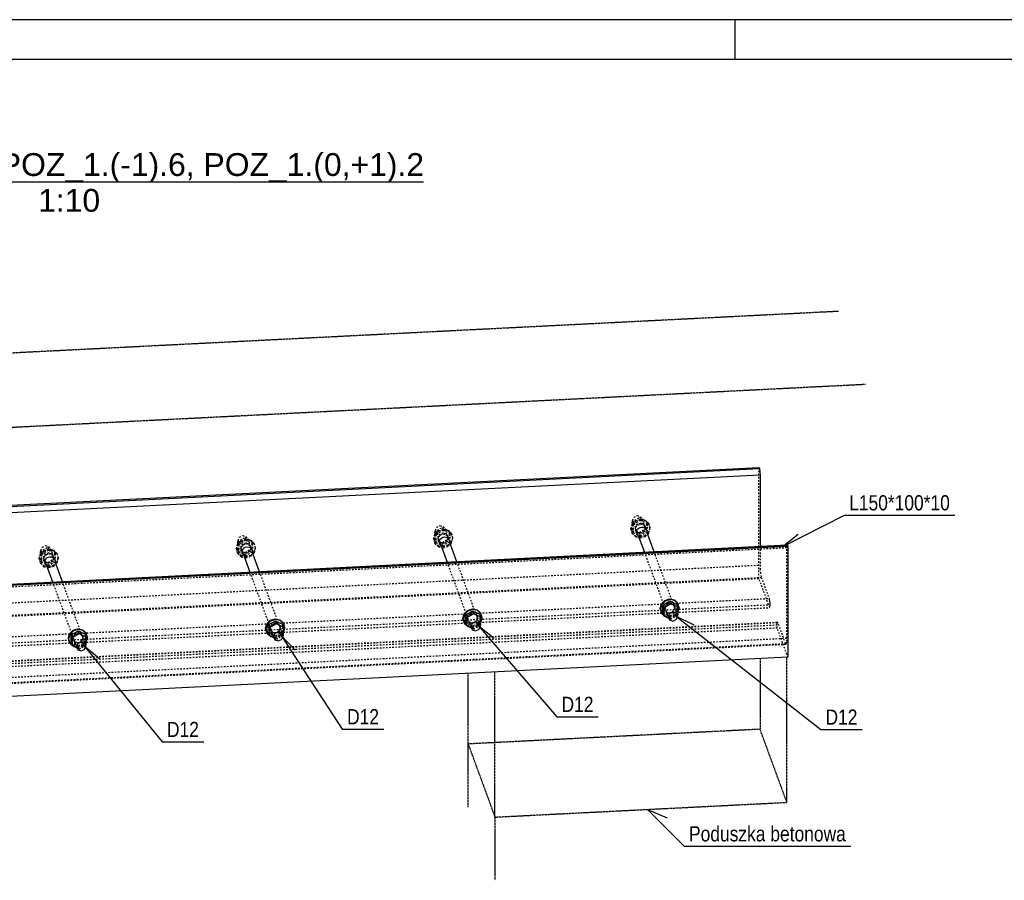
# Model space of a CAD drawing. Header units: millimetres. Extents: x 0 to 4200, y 0 to 2970.
# Tile 3 of 4: x 1202 to 2438, y 1889 to 2970. Entities that reach past the tile are written whole.
import ezdxf

# ---------------------------------------------------------------- set-up
doc = ezdxf.new("R2010")
doc.units = ezdxf.units.MM
doc.linetypes.add('DXK_LINE_DOT2', pattern=[3.9198, 1.9599, -1.9599])
doc.linetypes.add('DXK_LINE_DOT4', pattern=[0.9408, 0.4704, -0.4704])
doc.styles.add('Arial', font='ARIAL.TTF', dxfattribs={"height": 0.2})
doc.styles.add('Arial Narrow', font='ARIALN.TTF', dxfattribs={"height": 0.2})

# ---------------------------------------------------------------- blocks, each defined once
blk = doc.blocks.new('Unknown-2540463-1268')
at = {"color": 7, "linetype": 'Continuous'}
for p, q in [((4200, 2970), (0, 2970)), ((2100, 2920), (2100, 2970)), ((4150, 2920), (50, 2920))]:
    blk.add_line(p, q, dxfattribs=at)
blk = doc.blocks.new('Unknown-2540463-11 - 1297')
at = {"color": 96, "linetype": 'Continuous'}
blk.add_line((818.6, 2766.3), (1708.6, 2766.3), dxfattribs=at)
at = {"color": 0, "linetype": 'Continuous'}
for points in [[(1708.6, 2773.8), (1708.6, 2803.8), (818.6, 2803.8), (818.6, 2773.8)], [(1302.5, 2728.8), (1302.5, 2758.8), (1224.7, 2758.8), (1224.7, 2728.8)]]:
    blk.add_wipeout(points, dxfattribs=at)
at = {"color": 7, "linetype": 'Continuous', "style": 'Arial'}
for s, height, p in [('AKSONOMETRIA - POZ_1.(-1).6, POZ_1.(0,+1).2', 28.652, (818.6, 2773.8)), ('1:10', 28.65, (1224.7, 2728.8))]:
    blk.add_text(s, height=height, dxfattribs=at).set_placement(p)
blk = doc.blocks.new('Bolt-2540463-1313 - 1297')
at = {"color": 7, "linetype": 'Continuous'}
for p, q in [((1976.2, 2326.7), (1976.5, 2328.6)), ((1976.5, 2324.8), (1976.2, 2326.7)), ((1976.5, 2328.6), (1977.4, 2330.3)), ((1977.4, 2323.2), (1976.5, 2324.8)), ((1977.4, 2330.3), (1978.9, 2331.7)), ((1978.9, 2331.7), (1980.7, 2332.6)), ((1980.7, 2332.6), (1982.7, 2333)), ((1982.7, 2333), (1984.6, 2332.8)), ((1984.6, 2332.8), (1986.4, 2332.1)), ((1986.4, 2332.1), (1987.9, 2330.8)), ((1987.9, 2330.8), (1988.8, 2329.2)), ((1988.8, 2329.2), (1989.1, 2327.3)), ((1989.1, 2327.3), (1988.9, 2326.4)), ((1989.1, 2327.3), (1988.9, 2326.4)), ((1728.5, 2314.2), (1728.8, 2316.1)), ((1728.8, 2312.3), (1728.5, 2314.2)), ((1728.8, 2316.1), (1729.7, 2317.8)), ((1729.7, 2310.7), (1728.8, 2312.3)), ((1729.7, 2317.8), (1731.2, 2319.2)), ((1731.2, 2319.2), (1733, 2320.2)), ((1733, 2320.2), (1734.9, 2320.5)), ((1734.9, 2320.5), (1736.9, 2320.4)), ((1736.9, 2320.4), (1738.7, 2319.6)), ((1738.7, 2319.6), (1740.2, 2318.3)), ((1740.2, 2318.3), (1741.1, 2316.7)), ((1741.1, 2316.7), (1741.4, 2314.8)), ((1741.4, 2314.8), (1741.2, 2313.9)), ((1741.2, 2313.9), (1741.4, 2314.8)), ((1978.3, 2322.5), (1977.4, 2323.2)), ((1480.8, 2301.7), (1481.1, 2303.6)), ((1481.1, 2299.8), (1480.8, 2301.7)), ((1481.1, 2303.6), (1482, 2305.3)), ((1482, 2305.3), (1483.4, 2306.7)), ((1483.4, 2306.7), (1485.2, 2307.7)), ((1485.2, 2307.7), (1487.2, 2308.1)), ((1487.2, 2308.1), (1489.2, 2307.9)), ((1489.2, 2307.9), (1491, 2307.1)), ((1491, 2307.1), (1492.4, 2305.8)), ((1492.4, 2305.8), (1493.4, 2304.2)), ((1493.4, 2304.2), (1493.7, 2302.3)), ((1493.7, 2302.3), (1493.5, 2301.4)), ((1493.5, 2301.4), (1493.7, 2302.3)), ((1730.6, 2310), (1729.7, 2310.7)), ((1233.1, 2289.2), (1233.4, 2291.1)), ((1233.4, 2287.4), (1233.1, 2289.2)), ((1233.4, 2291.1), (1234.3, 2292.8)), ((1234.3, 2292.8), (1235.7, 2294.2)), ((1235.7, 2294.2), (1237.5, 2295.2)), ((1237.5, 2295.2), (1239.5, 2295.6)), ((1239.5, 2295.6), (1241.5, 2295.4)), ((1241.5, 2295.4), (1243.3, 2294.6)), ((1243.3, 2294.6), (1244.7, 2293.3)), ((1244.7, 2293.3), (1245.6, 2291.7)), ((1245.6, 2291.7), (1245.9, 2289.9)), ((1245.9, 2289.9), (1245.8, 2288.9)), ((1245.8, 2288.9), (1245.9, 2289.9)), ((1482, 2298.2), (1481.1, 2299.8)), ((1482.8, 2297.5), (1482, 2298.2)), ((1234.3, 2285.7), (1233.4, 2287.4)), ((1235.1, 2285), (1234.3, 2285.7))]:
    blk.add_line(p, q, dxfattribs=at)
blk = doc.blocks.new('Part-2540463-2334 - 1297')
at = {"color": 6, "linetype": 'DXK_LINE_DOT4'}
for p, q in [((164.3, 2500), (2230.4, 2604.2)), ((198, 2408.2), (2264.1, 2512.4))]:
    blk.add_line(p, q, dxfattribs=at)
at = {"color": 4, "linetype": 'DXK_LINE_DOT4'}
for p, q in [((2131.3, 2167.6), (2131.3, 2079.1)), ((2165, 1987.3), (2165, 2169.3)), ((2131.3, 2079.1), (1764.7, 2060.6)), ((2165, 1987.3), (2131.3, 2079.1)), ((1764.7, 1981.2), (1764.7, 2060.6)), ((1764.7, 2060.6), (1798.4, 1968.8)), ((1798.4, 1968.8), (2165, 1987.3)), ((1798.4, 1968.8), (1798.4, 1889.4))]:
    blk.add_line(p, q, dxfattribs=at)
blk = doc.blocks.new('Part-2540463-1308 - 1297')
at = {"color": 5, "linetype": 'Continuous'}
for p, q in [((346.4, 2317.9), (2129.9, 2407.8)), ((346.9, 2316.4), (2130.5, 2406.4)), ((2129.9, 2407.8), (2130.5, 2406.4)), ((2130.5, 2406.4), (2130.8, 2405.1)), ((2130.8, 2405.1), (2131.1, 2403.2)), ((2131.1, 2403.2), (2131.2, 2400.9)), ((2131.2, 2400.9), (2131.3, 2398.6)), ((347.7, 2308.6), (2131.3, 2398.6)), ((2131.3, 2398.6), (2131.3, 2308.9))]:
    blk.add_line(p, q, dxfattribs=at)
at = {"color": 8, "linetype": 'DXK_LINE_DOT2'}
for p, q in [((2129.9, 2268.5), (2129.9, 2407.8)), ((2131.3, 2308.9), (2131.3, 2285.3)), ((381.4, 2197), (2131.3, 2285.3)), ((2131.3, 2285.3), (2131.4, 2280.7)), ((2131.4, 2280.7), (2131.8, 2276.1)), ((2131.8, 2276.1), (2132.3, 2272.3)), ((346.4, 2178.6), (2129.9, 2268.5)), ((381.4, 2181.4), (2132.9, 2269.7)), ((2143.4, 2231.8), (2129.9, 2268.5)), ((2132.3, 2272.3), (2132.9, 2269.7)), ((2132.9, 2269.7), (2142.6, 2243.3)), ((381.4, 2154.5), (2142.6, 2243.3)), ((2142.6, 2243.3), (2142.9, 2242)), ((2142.9, 2242), (2143.2, 2240.1)), ((2143.2, 2240.1), (2143.4, 2237.8)), ((381.4, 2146.7), (2143.4, 2235.5)), ((381.4, 2142.9), (2143.4, 2231.8)), ((2143.4, 2237.8), (2143.4, 2235.5)), ((2143.4, 2235.5), (2143.4, 2231.8))]:
    blk.add_line(p, q, dxfattribs=at)
blk = doc.blocks.new('Part-2540463-1309 - 1297')
at = {"color": 8, "linetype": 'DXK_LINE_DOT2'}
for p, q in [((2165, 2306.8), (381.4, 2216.8)), ((2165, 2306.8), (2165.1, 2308.8)), ((2165, 2193.5), (2165, 2306.8)), ((2165.1, 2308.8), (2165.2, 2310.1)), ((2165.2, 2310.1), (2165.5, 2310.6)), ((381.4, 2124.2), (2153.4, 2213.6)), ((2153.1, 2213.1), (2153.4, 2213.6)), ((2153.4, 2213.6), (2153.7, 2213.2)), ((2152.9, 2209.8), (369.3, 2119.9)), ((2152.9, 2206.1), (369.3, 2116.1)), ((381.4, 2123.8), (2153.7, 2213.2)), ((2152.9, 2211.8), (2153.1, 2213.1)), ((2152.9, 2209.8), (2152.9, 2211.8)), ((2152.9, 2206.1), (2152.9, 2209.8)), ((2166.4, 2169.4), (2152.9, 2206.1)), ((2163.4, 2186.7), (2153.7, 2213.2)), ((381.4, 2103.5), (2165, 2193.5)), ((2164.5, 2186.9), (2164.9, 2189.6)), ((2164.9, 2189.6), (2165, 2193.5)), ((380.4, 2096), (2164, 2185.9)), ((380.9, 2096.8), (2163.4, 2186.7)), ((2163.4, 2186.7), (2164, 2185.9)), ((2164, 2185.9), (2164.5, 2186.9))]:
    blk.add_line(p, q, dxfattribs=at)
at = {"color": 5, "linetype": 'Continuous'}
for p, q in [((381.9, 2220.6), (2165.5, 2310.6)), ((382.3, 2220.2), (2165.8, 2310.2)), ((2166.4, 2308.7), (382.8, 2218.7)), ((2165.5, 2310.6), (2165.8, 2310.2)), ((2165.8, 2310.2), (2166.4, 2308.7)), ((2166.4, 2308.7), (2166.4, 2169.4)), ((2166.4, 2169.4), (382.8, 2079.4))]:
    blk.add_line(p, q, dxfattribs=at)
blk = doc.blocks.new('Part-2540463-2336 - 1297')
at = {"color": 4, "linetype": 'DXK_LINE_DOT4'}
for p, q in [((2165, 1987.3), (2165, 2169.3)), ((1764.7, 2060.6), (1764.7, 2149.1)), ((1798.4, 1968.8), (1798.4, 2150.8)), ((1798.4, 1968.8), (2165, 1987.3))]:
    blk.add_line(p, q, dxfattribs=at)
blk = doc.blocks.new('Part-2540463-1329 - 1297')
at = {"color": 8, "linetype": 'DXK_LINE_DOT2'}
for p, q in [((1228.2, 2303.9), (1229.9, 2307.9)), ((1228.2, 2303.9), (1233.6, 2289.2)), ((1229.9, 2300.1), (1228.2, 2303.9)), ((1229.9, 2307.9), (1234.1, 2309.8)), ((1234.1, 2298.6), (1229.9, 2300.1)), ((1234.1, 2309.8), (1238.3, 2308.4)), ((1238.3, 2300.5), (1234.1, 2298.6)), ((1238.3, 2308.4), (1240.1, 2304.5)), ((1240.1, 2304.5), (1238.3, 2300.5)), ((1240.1, 2304.5), (1245.5, 2289.8)), ((1242.8, 2264.1), (1270.3, 2189.2)), ((1254.7, 2264.7), (1282.2, 2189.8))]:
    blk.add_line(p, q, dxfattribs=at)
at = {"color": 5, "linetype": 'Continuous'}
for p, q in [((1233.6, 2289.2), (1242.8, 2264.1)), ((1245.5, 2289.8), (1254.7, 2264.7)), ((1270.3, 2189.2), (1272.7, 2182.7)), ((1278.6, 2188.6), (1274.4, 2186.8)), ((1282.8, 2187.2), (1278.6, 2188.6)), ((1282.2, 2189.8), (1284.6, 2183.3)), ((1274.4, 2186.8), (1272.7, 2182.7)), ((1272.7, 2182.7), (1274.4, 2178.9)), ((1274.4, 2178.9), (1278.6, 2177.5)), ((1278.6, 2177.5), (1282.8, 2179.3)), ((1284.6, 2183.3), (1282.8, 2187.2)), ((1282.8, 2179.3), (1284.6, 2183.3))]:
    blk.add_line(p, q, dxfattribs=at)
blk = doc.blocks.new('Part-2540463-1330 - 1297')
at = {"color": 5, "linetype": 'Continuous'}
for p, q in [((1266, 2197.5), (1274.9, 2202.8)), ((1276.3, 2199.1), (1274.9, 2202.8)), ((1274.9, 2202.8), (1283.8, 2198.4)), ((1267.3, 2193.8), (1266, 2197.5)), ((1266, 2187.9), (1266, 2197.5)), ((1276.3, 2199.1), (1267.3, 2193.8)), ((1267.3, 2193.8), (1267.3, 2184.2)), ((1285.2, 2194.7), (1276.3, 2199.1)), ((1285.2, 2194.7), (1283.8, 2198.4)), ((1285.2, 2185.1), (1285.2, 2194.7)), ((1267.3, 2184.2), (1266, 2187.9)), ((1267.3, 2184.2), (1273.3, 2181.2)), ((1284.1, 2184.5), (1285.2, 2185.1))]:
    blk.add_line(p, q, dxfattribs=at)
at = {"color": 8, "linetype": 'DXK_LINE_DOT2'}
for p, q in [((1283.8, 2188.8), (1274.9, 2183.5)), ((1283.8, 2198.4), (1283.8, 2188.8)), ((1285.2, 2185.1), (1283.8, 2188.8)), ((1274.9, 2183.5), (1266, 2187.9)), ((1273.3, 2181.2), (1276.3, 2179.8)), ((1276.3, 2179.8), (1274.9, 2183.5)), ((1276.3, 2179.8), (1284.1, 2184.5))]:
    blk.add_line(p, q, dxfattribs=at)
blk = doc.blocks.new('Part-2540463-1331 - 1297')
at = {"color": 5, "linetype": 'Continuous'}
for p, q in [((1264.3, 2199.1), (1268.6, 2203.4)), ((1269, 2202.5), (1264.6, 2198.2)), ((1268.6, 2203.4), (1274.6, 2205.2)), ((1274.9, 2204.3), (1269, 2202.5)), ((1274.6, 2205.2), (1280.5, 2204)), ((1280.9, 2203.1), (1274.9, 2204.3)), ((1280.5, 2204), (1284.9, 2200.2)), ((1285.2, 2199.2), (1280.9, 2203.1)), ((1262.7, 2193.5), (1264.3, 2199.1)), ((1264.3, 2188), (1262.7, 2193.5)), ((1264.6, 2198.2), (1263, 2192.5)), ((1263, 2192.5), (1264.6, 2187.1)), ((1285.2, 2199.2), (1284.9, 2200.2)), ((1286.8, 2193.7), (1285.2, 2199.2)), ((1285.2, 2188.1), (1286.8, 2193.7)), ((1264.6, 2187.1), (1264.3, 2188)), ((1264.6, 2187.1), (1267.1, 2184.8)), ((1268.4, 2183.7), (1269, 2183.2)), ((1269, 2183.2), (1269.7, 2183)), ((1285.2, 2188.1), (1285.2, 2188.1))]:
    blk.add_line(p, q, dxfattribs=at)
at = {"color": 8, "linetype": 'DXK_LINE_DOT2'}
for p, q in [((1269, 2196.8), (1268.1, 2193.7)), ((1268.1, 2193.7), (1269, 2190.8)), ((1268.5, 2192.8), (1269.3, 2195.9)), ((1269.3, 2189.8), (1268.5, 2192.8)), ((1271.4, 2199.1), (1269, 2196.8)), ((1269.3, 2189.8), (1269, 2190.8)), ((1269, 2190.8), (1271.4, 2188.7)), ((1269.3, 2195.9), (1271.7, 2198.2)), ((1271.7, 2187.8), (1269.3, 2189.8)), ((1274.6, 2200.1), (1271.4, 2199.1)), ((1271.4, 2188.7), (1274.6, 2188)), ((1271.7, 2198.2), (1274.9, 2199.2)), ((1277.8, 2199.5), (1274.6, 2200.1)), ((1274.6, 2188), (1277.8, 2189)), ((1274.9, 2199.2), (1278.1, 2198.5)), ((1280.1, 2197.4), (1277.8, 2199.5)), ((1277.8, 2189), (1280.1, 2191.3)), ((1278.1, 2198.5), (1280.5, 2196.4)), ((1280.5, 2190.4), (1278.1, 2188.1)), ((1280.5, 2196.4), (1280.1, 2197.4)), ((1281, 2194.4), (1280.1, 2197.4)), ((1280.1, 2191.3), (1281, 2194.4)), ((1280.5, 2196.4), (1281.3, 2193.5)), ((1281.3, 2193.5), (1280.5, 2190.4)), ((1284.9, 2189), (1280.5, 2184.7)), ((1284.9, 2200.2), (1286.5, 2194.7)), ((1286.5, 2194.7), (1284.9, 2189)), ((1268.6, 2184.1), (1264.3, 2188)), ((1267.1, 2184.8), (1267.3, 2184.6)), ((1267.3, 2184.6), (1268.4, 2183.7)), ((1274.6, 2182.9), (1268.6, 2184.1)), ((1269.7, 2183), (1274.9, 2182)), ((1274.9, 2187.1), (1271.7, 2187.8)), ((1280.5, 2184.7), (1274.6, 2182.9)), ((1278.1, 2188.1), (1274.9, 2187.1)), ((1274.9, 2182), (1280.9, 2183.8)), ((1280.9, 2183.8), (1285.2, 2188.1))]:
    blk.add_line(p, q, dxfattribs=at)
blk = doc.blocks.new('Part-2540463-1332 - 1297')
at = {"color": 8, "linetype": 'DXK_LINE_DOT2'}
for p, q in [((1227.5, 2299.2), (1231.9, 2303.5)), ((1232.2, 2302.6), (1227.9, 2298.3)), ((1231.9, 2303.5), (1237.8, 2305.3)), ((1238.2, 2304.3), (1232.2, 2302.6)), ((1237.8, 2300.2), (1234.6, 2299.2)), ((1237.8, 2305.3), (1243.8, 2304.1)), ((1241, 2299.5), (1237.8, 2300.2)), ((1244.1, 2303.2), (1238.2, 2304.3)), ((1243.8, 2304.1), (1248.1, 2300.2)), ((1248.5, 2299.3), (1244.1, 2303.2)), ((1248.5, 2299.3), (1248.1, 2300.2)), ((1248.1, 2300.2), (1249.7, 2294.7)), ((1225.9, 2293.5), (1227.5, 2299.2)), ((1227.5, 2288), (1225.9, 2293.5)), ((1227.9, 2298.3), (1226.3, 2292.6)), ((1226.3, 2292.6), (1227.9, 2287.1)), ((1227.9, 2287.1), (1227.5, 2288)), ((1231.9, 2284.2), (1227.5, 2288)), ((1232.2, 2296.9), (1231.4, 2293.8)), ((1231.4, 2293.8), (1232.2, 2290.8)), ((1231.7, 2292.9), (1232.6, 2295.9)), ((1232.6, 2289.9), (1231.7, 2292.9)), ((1234.6, 2299.2), (1232.2, 2296.9)), ((1232.6, 2289.9), (1232.2, 2290.8)), ((1232.2, 2290.8), (1234.6, 2288.7)), ((1232.6, 2295.9), (1234.9, 2298.3)), ((1234.9, 2287.8), (1232.6, 2289.9)), ((1234.6, 2288.7), (1237.8, 2288.1)), ((1234.9, 2298.3), (1238.2, 2299.2)), ((1238.2, 2287.2), (1234.9, 2287.8)), ((1237.8, 2288.1), (1241, 2289.1)), ((1238.2, 2299.2), (1241.4, 2298.6)), ((1241.4, 2288.1), (1238.2, 2287.2)), ((1243.4, 2297.4), (1241, 2299.5)), ((1241, 2289.1), (1243.4, 2291.4)), ((1241.4, 2298.6), (1243.7, 2296.5)), ((1243.7, 2290.5), (1241.4, 2288.1)), ((1243.7, 2296.5), (1243.4, 2297.4)), ((1244.3, 2294.4), (1243.4, 2297.4)), ((1243.4, 2291.4), (1244.3, 2294.4)), ((1243.7, 2296.5), (1244.6, 2293.5)), ((1244.6, 2293.5), (1243.7, 2290.5)), ((1248.1, 2289.1), (1243.8, 2284.8)), ((1244.1, 2283.8), (1248.5, 2288.1)), ((1249.7, 2294.7), (1248.1, 2289.1)), ((1250.1, 2293.8), (1248.5, 2299.3)), ((1248.5, 2288.1), (1250.1, 2293.8)), ((1227.9, 2287.1), (1232.2, 2283.2)), ((1237.8, 2283), (1231.9, 2284.2)), ((1232.2, 2283.2), (1238.2, 2282.1)), ((1243.8, 2284.8), (1237.8, 2283)), ((1238.2, 2282.1), (1244.1, 2283.8))]:
    blk.add_line(p, q, dxfattribs=at)
blk = doc.blocks.new('Part-2540463-1333 - 1297')
at = {"color": 8, "linetype": 'DXK_LINE_DOT2'}
for p, q in [((1227.6, 2302.2), (1236.5, 2307.4)), ((1228.9, 2298.5), (1227.6, 2302.2)), ((1227.6, 2292.5), (1227.6, 2302.2)), ((1237.8, 2303.8), (1228.9, 2298.5)), ((1237.8, 2303.8), (1236.5, 2307.4)), ((1236.5, 2307.4), (1245.4, 2303.1)), ((1246.7, 2299.4), (1237.8, 2303.8)), ((1246.7, 2299.4), (1245.4, 2303.1)), ((1245.4, 2303.1), (1245.4, 2293.4)), ((1228.9, 2288.8), (1227.6, 2292.5)), ((1236.5, 2288.1), (1227.6, 2292.5)), ((1228.9, 2298.5), (1228.9, 2288.8)), ((1228.9, 2288.8), (1237.8, 2284.5)), ((1245.4, 2293.4), (1236.5, 2288.1)), ((1237.8, 2284.5), (1236.5, 2288.1)), ((1237.8, 2284.5), (1246.7, 2289.7)), ((1246.7, 2289.7), (1245.4, 2293.4)), ((1246.7, 2289.7), (1246.7, 2299.4))]:
    blk.add_line(p, q, dxfattribs=at)
blk = doc.blocks.new('Part-2540463-1334 - 1297')
at = {"color": 8, "linetype": 'DXK_LINE_DOT2'}
for p, q in [((1475.9, 2316.4), (1477.6, 2320.4)), ((1475.9, 2316.4), (1481.3, 2301.7)), ((1477.6, 2312.6), (1475.9, 2316.4)), ((1477.6, 2320.4), (1481.8, 2322.3)), ((1481.8, 2311.1), (1477.6, 2312.6)), ((1481.8, 2322.3), (1486, 2320.9)), ((1486, 2313), (1481.8, 2311.1)), ((1486, 2320.9), (1487.8, 2317)), ((1487.8, 2317), (1486, 2313)), ((1487.8, 2317), (1493.2, 2302.3)), ((1490.5, 2276.5), (1518, 2201.7)), ((1502.4, 2277.1), (1529.9, 2202.3))]:
    blk.add_line(p, q, dxfattribs=at)
at = {"color": 5, "linetype": 'Continuous'}
for p, q in [((1481.3, 2301.7), (1490.5, 2276.5)), ((1493.2, 2302.3), (1502.4, 2277.1)), ((1518, 2201.7), (1520.4, 2195.2)), ((1526.3, 2201.1), (1522.1, 2199.3)), ((1530.5, 2199.7), (1526.3, 2201.1)), ((1529.9, 2202.3), (1532.3, 2195.8)), ((1522.1, 2199.3), (1520.4, 2195.2)), ((1520.4, 2195.2), (1522.1, 2191.4)), ((1522.1, 2191.4), (1526.3, 2190)), ((1526.3, 2190), (1530.5, 2191.8)), ((1532.3, 2195.8), (1530.5, 2199.7)), ((1530.5, 2191.8), (1532.3, 2195.8))]:
    blk.add_line(p, q, dxfattribs=at)
blk = doc.blocks.new('Part-2540463-1335 - 1297')
at = {"color": 5, "linetype": 'Continuous'}
for p, q in [((1513.7, 2210), (1522.6, 2215.3)), ((1524, 2211.6), (1522.6, 2215.3)), ((1522.6, 2215.3), (1531.5, 2210.9)), ((1515.1, 2206.3), (1513.7, 2210)), ((1513.7, 2200.4), (1513.7, 2210)), ((1524, 2211.6), (1515.1, 2206.3)), ((1515.1, 2206.3), (1515.1, 2196.7)), ((1532.9, 2207.2), (1524, 2211.6)), ((1532.9, 2207.2), (1531.5, 2210.9)), ((1532.9, 2197.6), (1532.9, 2207.2)), ((1515.1, 2196.7), (1513.7, 2200.4)), ((1515.1, 2196.7), (1521.1, 2193.7)), ((1531.9, 2197), (1532.9, 2197.6))]:
    blk.add_line(p, q, dxfattribs=at)
at = {"color": 8, "linetype": 'DXK_LINE_DOT2'}
for p, q in [((1531.5, 2201.3), (1522.6, 2196)), ((1531.5, 2210.9), (1531.5, 2201.3)), ((1532.9, 2197.6), (1531.5, 2201.3)), ((1522.6, 2196), (1513.7, 2200.4)), ((1521.1, 2193.7), (1524, 2192.3)), ((1524, 2192.3), (1522.6, 2196)), ((1524, 2192.3), (1531.9, 2197))]:
    blk.add_line(p, q, dxfattribs=at)
blk = doc.blocks.new('Part-2540463-1336 - 1297')
at = {"color": 5, "linetype": 'Continuous'}
for p, q in [((1512, 2211.6), (1516.3, 2215.9)), ((1516.7, 2215), (1512.3, 2210.7)), ((1516.3, 2215.9), (1522.3, 2217.7)), ((1522.6, 2216.8), (1516.7, 2215)), ((1522.3, 2217.7), (1528.2, 2216.5)), ((1528.6, 2215.6), (1522.6, 2216.8)), ((1528.2, 2216.5), (1532.6, 2212.6)), ((1532.9, 2211.7), (1528.6, 2215.6)), ((1510.4, 2206), (1512, 2211.6)), ((1512, 2200.5), (1510.4, 2206)), ((1512.3, 2210.7), (1510.7, 2205)), ((1510.7, 2205), (1512.3, 2199.5)), ((1532.9, 2211.7), (1532.6, 2212.6)), ((1534.5, 2206.2), (1532.9, 2211.7)), ((1532.9, 2200.6), (1534.5, 2206.2)), ((1512.3, 2199.5), (1512, 2200.5)), ((1512.3, 2199.5), (1514.8, 2197.3)), ((1516.2, 2196.1), (1516.7, 2195.7)), ((1516.7, 2195.7), (1517.4, 2195.5)), ((1532.9, 2200.6), (1532.9, 2200.6))]:
    blk.add_line(p, q, dxfattribs=at)
at = {"color": 8, "linetype": 'DXK_LINE_DOT2'}
for p, q in [((1516.7, 2209.3), (1515.8, 2206.2)), ((1515.8, 2206.2), (1516.7, 2203.3)), ((1516.2, 2205.3), (1517, 2208.4)), ((1517, 2202.3), (1516.2, 2205.3)), ((1519.1, 2211.6), (1516.7, 2209.3)), ((1517, 2202.3), (1516.7, 2203.3)), ((1516.7, 2203.3), (1519.1, 2201.2)), ((1517, 2208.4), (1519.4, 2210.7)), ((1519.4, 2200.2), (1517, 2202.3)), ((1522.3, 2212.6), (1519.1, 2211.6)), ((1519.1, 2201.2), (1522.3, 2200.5)), ((1519.4, 2210.7), (1522.6, 2211.7)), ((1525.5, 2211.9), (1522.3, 2212.6)), ((1522.3, 2200.5), (1525.5, 2201.5)), ((1522.6, 2211.7), (1525.8, 2211)), ((1527.9, 2209.9), (1525.5, 2211.9)), ((1525.5, 2201.5), (1527.9, 2203.8)), ((1525.8, 2211), (1528.2, 2208.9)), ((1528.2, 2202.9), (1525.8, 2200.6)), ((1528.2, 2208.9), (1527.9, 2209.9)), ((1528.7, 2206.9), (1527.9, 2209.9)), ((1527.9, 2203.8), (1528.7, 2206.9)), ((1528.2, 2208.9), (1529.1, 2206)), ((1529.1, 2206), (1528.2, 2202.9)), ((1532.6, 2201.5), (1528.2, 2197.2)), ((1532.6, 2212.6), (1534.2, 2207.2)), ((1534.2, 2207.2), (1532.6, 2201.5)), ((1516.3, 2196.6), (1512, 2200.5)), ((1514.8, 2197.3), (1515.1, 2197.1)), ((1515.1, 2197.1), (1516.2, 2196.1)), ((1522.3, 2195.4), (1516.3, 2196.6)), ((1517.4, 2195.5), (1522.6, 2194.5)), ((1522.6, 2199.6), (1519.4, 2200.2)), ((1528.2, 2197.2), (1522.3, 2195.4)), ((1525.8, 2200.6), (1522.6, 2199.6)), ((1522.6, 2194.5), (1528.6, 2196.3)), ((1528.6, 2196.3), (1532.9, 2200.6))]:
    blk.add_line(p, q, dxfattribs=at)
blk = doc.blocks.new('Part-2540463-1337 - 1297')
at = {"color": 8, "linetype": 'DXK_LINE_DOT2'}
for p, q in [((1475.2, 2311.7), (1479.6, 2316)), ((1479.9, 2315), (1475.6, 2310.7)), ((1479.6, 2316), (1485.5, 2317.8)), ((1485.9, 2316.8), (1479.9, 2315)), ((1485.5, 2312.6), (1482.3, 2311.7)), ((1485.5, 2317.8), (1491.5, 2316.6)), ((1488.8, 2312), (1485.5, 2312.6)), ((1491.8, 2315.6), (1485.9, 2316.8)), ((1491.5, 2316.6), (1495.8, 2312.7)), ((1496.2, 2311.8), (1491.8, 2315.6)), ((1496.2, 2311.8), (1495.8, 2312.7)), ((1495.8, 2312.7), (1497.4, 2307.2)), ((1473.7, 2306), (1475.2, 2311.7)), ((1475.2, 2300.5), (1473.7, 2306)), ((1475.6, 2310.7), (1474, 2305.1)), ((1474, 2305.1), (1475.6, 2299.6)), ((1475.6, 2299.6), (1475.2, 2300.5)), ((1479.6, 2296.7), (1475.2, 2300.5)), ((1480, 2309.3), (1479.1, 2306.3)), ((1479.1, 2306.3), (1480, 2303.3)), ((1479.4, 2305.4), (1480.3, 2308.4)), ((1480.3, 2302.4), (1479.4, 2305.4)), ((1482.3, 2311.7), (1480, 2309.3)), ((1480.3, 2302.4), (1480, 2303.3)), ((1480, 2303.3), (1482.3, 2301.2)), ((1480.3, 2308.4), (1482.7, 2310.8)), ((1482.7, 2300.3), (1480.3, 2302.4)), ((1482.3, 2301.2), (1485.5, 2300.6)), ((1482.7, 2310.8), (1485.9, 2311.7)), ((1485.9, 2299.7), (1482.7, 2300.3)), ((1485.5, 2300.6), (1488.8, 2301.5)), ((1485.9, 2311.7), (1489.1, 2311.1)), ((1489.1, 2300.6), (1485.9, 2299.7)), ((1491.1, 2309.9), (1488.8, 2312)), ((1488.8, 2301.5), (1491.1, 2303.9)), ((1489.1, 2311.1), (1491.5, 2309)), ((1491.5, 2303), (1489.1, 2300.6)), ((1491.5, 2309), (1491.1, 2309.9)), ((1492, 2306.9), (1491.1, 2309.9)), ((1491.1, 2303.9), (1492, 2306.9)), ((1491.5, 2309), (1492.3, 2306)), ((1492.3, 2306), (1491.5, 2303)), ((1495.8, 2301.6), (1491.5, 2297.3)), ((1491.8, 2296.3), (1496.2, 2300.6)), ((1497.4, 2307.2), (1495.8, 2301.6)), ((1497.8, 2306.3), (1496.2, 2311.8)), ((1496.2, 2300.6), (1497.8, 2306.3)), ((1475.6, 2299.6), (1479.9, 2295.7)), ((1485.5, 2295.5), (1479.6, 2296.7)), ((1479.9, 2295.7), (1485.9, 2294.5)), ((1491.5, 2297.3), (1485.5, 2295.5)), ((1485.9, 2294.5), (1491.8, 2296.3))]:
    blk.add_line(p, q, dxfattribs=at)
blk = doc.blocks.new('Part-2540463-1338 - 1297')
at = {"color": 8, "linetype": 'DXK_LINE_DOT2'}
for p, q in [((1475.3, 2314.7), (1484.2, 2319.9)), ((1476.6, 2311), (1475.3, 2314.7)), ((1475.3, 2305), (1475.3, 2314.7)), ((1485.5, 2316.3), (1476.6, 2311)), ((1485.5, 2316.3), (1484.2, 2319.9)), ((1484.2, 2319.9), (1493.1, 2315.6)), ((1494.5, 2311.9), (1485.5, 2316.3)), ((1494.5, 2311.9), (1493.1, 2315.6)), ((1493.1, 2315.6), (1493.1, 2305.9)), ((1476.6, 2301.3), (1475.3, 2305)), ((1484.2, 2300.6), (1475.3, 2305)), ((1476.6, 2311), (1476.6, 2301.3)), ((1476.6, 2301.3), (1485.5, 2297)), ((1493.1, 2305.9), (1484.2, 2300.6)), ((1485.5, 2297), (1484.2, 2300.6)), ((1485.5, 2297), (1494.5, 2302.2)), ((1494.5, 2302.2), (1493.1, 2305.9)), ((1494.5, 2302.2), (1494.5, 2311.9))]:
    blk.add_line(p, q, dxfattribs=at)
blk = doc.blocks.new('Part-2540463-1339 - 1297')
at = {"color": 8, "linetype": 'DXK_LINE_DOT2'}
for p, q in [((1723.6, 2328.9), (1725.3, 2332.9)), ((1723.6, 2328.9), (1729, 2314.2)), ((1725.3, 2325), (1723.6, 2328.9)), ((1725.3, 2332.9), (1729.5, 2334.8)), ((1729.5, 2323.6), (1725.3, 2325)), ((1729.5, 2334.8), (1733.8, 2333.4)), ((1733.8, 2325.5), (1729.5, 2323.6)), ((1733.8, 2333.4), (1735.5, 2329.5)), ((1735.5, 2329.5), (1733.8, 2325.5)), ((1735.5, 2329.5), (1740.9, 2314.8)), ((1738.2, 2289), (1765.7, 2214.2)), ((1750.1, 2289.6), (1777.6, 2214.8))]:
    blk.add_line(p, q, dxfattribs=at)
at = {"color": 5, "linetype": 'Continuous'}
for p, q in [((1729, 2314.2), (1738.2, 2289)), ((1740.9, 2314.8), (1750.1, 2289.6)), ((1765.7, 2214.2), (1768.1, 2207.7)), ((1774, 2213.6), (1769.8, 2211.8)), ((1778.3, 2212.2), (1774, 2213.6)), ((1777.6, 2214.8), (1780, 2208.3)), ((1769.8, 2211.8), (1768.1, 2207.7)), ((1768.1, 2207.7), (1769.8, 2203.9)), ((1769.8, 2203.9), (1774, 2202.5)), ((1774, 2202.5), (1778.3, 2204.3)), ((1780, 2208.3), (1778.3, 2212.2)), ((1778.3, 2204.3), (1780, 2208.3))]:
    blk.add_line(p, q, dxfattribs=at)
blk = doc.blocks.new('Part-2540463-1340 - 1297')
at = {"color": 5, "linetype": 'Continuous'}
for p, q in [((1761.4, 2222.5), (1770.3, 2227.8)), ((1771.7, 2224.1), (1770.3, 2227.8)), ((1770.3, 2227.8), (1779.3, 2223.4)), ((1762.8, 2218.8), (1761.4, 2222.5)), ((1761.4, 2212.9), (1761.4, 2222.5)), ((1771.7, 2224.1), (1762.8, 2218.8)), ((1762.8, 2218.8), (1762.8, 2209.2)), ((1780.6, 2219.7), (1771.7, 2224.1)), ((1780.6, 2219.7), (1779.3, 2223.4)), ((1780.6, 2210.1), (1780.6, 2219.7)), ((1762.8, 2209.2), (1761.4, 2212.9)), ((1762.8, 2209.2), (1768.8, 2206.2)), ((1779.6, 2209.5), (1780.6, 2210.1))]:
    blk.add_line(p, q, dxfattribs=at)
at = {"color": 8, "linetype": 'DXK_LINE_DOT2'}
for p, q in [((1779.3, 2213.8), (1770.3, 2208.5)), ((1779.3, 2223.4), (1779.3, 2213.8)), ((1780.6, 2210.1), (1779.3, 2213.8)), ((1770.3, 2208.5), (1761.4, 2212.9)), ((1768.8, 2206.2), (1771.7, 2204.8)), ((1771.7, 2204.8), (1770.3, 2208.5)), ((1771.7, 2204.8), (1779.6, 2209.5))]:
    blk.add_line(p, q, dxfattribs=at)
blk = doc.blocks.new('Part-2540463-1341 - 1297')
at = {"color": 5, "linetype": 'Continuous'}
for p, q in [((1759.7, 2224.1), (1764.1, 2228.4)), ((1764.4, 2227.5), (1760, 2223.2)), ((1764.1, 2228.4), (1770, 2230.2)), ((1770.3, 2229.3), (1764.4, 2227.5)), ((1770, 2230.2), (1775.9, 2229)), ((1776.3, 2228.1), (1770.3, 2229.3)), ((1775.9, 2229), (1780.3, 2225.1)), ((1780.6, 2224.2), (1776.3, 2228.1)), ((1758.1, 2218.4), (1759.7, 2224.1)), ((1759.7, 2213), (1758.1, 2218.4)), ((1760, 2223.2), (1758.5, 2217.5)), ((1758.5, 2217.5), (1760, 2212)), ((1780.6, 2224.2), (1780.3, 2225.1)), ((1782.2, 2218.7), (1780.6, 2224.2)), ((1780.6, 2213.1), (1782.2, 2218.7)), ((1760, 2212), (1759.7, 2213)), ((1760, 2212), (1762.5, 2209.8)), ((1763.9, 2208.6), (1764.4, 2208.2)), ((1764.4, 2208.2), (1765.1, 2208)), ((1780.6, 2213), (1780.6, 2213.1))]:
    blk.add_line(p, q, dxfattribs=at)
at = {"color": 8, "linetype": 'DXK_LINE_DOT2'}
for p, q in [((1764.4, 2221.8), (1763.6, 2218.7)), ((1763.6, 2218.7), (1764.4, 2215.7)), ((1763.9, 2217.8), (1764.8, 2220.9)), ((1764.8, 2214.8), (1763.9, 2217.8)), ((1766.8, 2224.1), (1764.4, 2221.8)), ((1764.8, 2214.8), (1764.4, 2215.7)), ((1764.4, 2215.7), (1766.8, 2213.7)), ((1764.8, 2220.9), (1767.1, 2223.2)), ((1767.1, 2212.7), (1764.8, 2214.8)), ((1770, 2225.1), (1766.8, 2224.1)), ((1766.8, 2213.7), (1770, 2213)), ((1767.1, 2223.2), (1770.3, 2224.2)), ((1773.2, 2224.4), (1770, 2225.1)), ((1770, 2213), (1773.2, 2214)), ((1770.3, 2224.2), (1773.6, 2223.5)), ((1775.6, 2222.3), (1773.2, 2224.4)), ((1773.2, 2214), (1775.6, 2216.3)), ((1773.6, 2223.5), (1775.9, 2221.4)), ((1775.9, 2215.4), (1773.6, 2213.1)), ((1775.9, 2221.4), (1775.6, 2222.3)), ((1776.4, 2219.4), (1775.6, 2222.3)), ((1775.6, 2216.3), (1776.4, 2219.4)), ((1775.9, 2221.4), (1776.8, 2218.5)), ((1776.8, 2218.5), (1775.9, 2215.4)), ((1780.3, 2214), (1775.9, 2209.7)), ((1780.3, 2225.1), (1781.9, 2219.6)), ((1781.9, 2219.6), (1780.3, 2214)), ((1764.1, 2209.1), (1759.7, 2213)), ((1762.5, 2209.8), (1762.8, 2209.6)), ((1762.8, 2209.6), (1763.9, 2208.6)), ((1770, 2207.9), (1764.1, 2209.1)), ((1765.1, 2208), (1770.3, 2207)), ((1770.3, 2212.1), (1767.1, 2212.7)), ((1775.9, 2209.7), (1770, 2207.9)), ((1773.6, 2213.1), (1770.3, 2212.1)), ((1770.3, 2207), (1776.3, 2208.8)), ((1776.3, 2208.8), (1780.6, 2213))]:
    blk.add_line(p, q, dxfattribs=at)
blk = doc.blocks.new('Part-2540463-1342 - 1297')
at = {"color": 8, "linetype": 'DXK_LINE_DOT2'}
for p, q in [((1723, 2324.2), (1727.3, 2328.5)), ((1727.6, 2327.5), (1723.3, 2323.2)), ((1727.3, 2328.5), (1733.3, 2330.2)), ((1733.6, 2329.3), (1727.6, 2327.5)), ((1733.3, 2325.1), (1730, 2324.2)), ((1733.3, 2330.2), (1739.2, 2329.1)), ((1736.5, 2324.5), (1733.3, 2325.1)), ((1739.5, 2328.1), (1733.6, 2329.3)), ((1739.2, 2329.1), (1743.6, 2325.2)), ((1743.9, 2324.3), (1739.5, 2328.1)), ((1743.9, 2324.3), (1743.6, 2325.2)), ((1743.6, 2325.2), (1745.1, 2319.7)), ((1721.4, 2318.5), (1723, 2324.2)), ((1723, 2313), (1721.4, 2318.5)), ((1723.3, 2323.2), (1721.7, 2317.6)), ((1721.7, 2317.6), (1723.3, 2312.1)), ((1723.3, 2312.1), (1723, 2313)), ((1727.3, 2309.1), (1723, 2313)), ((1727.7, 2321.8), (1726.8, 2318.8)), ((1726.8, 2318.8), (1727.7, 2315.8)), ((1727.2, 2317.9), (1728, 2320.9)), ((1728, 2314.9), (1727.2, 2317.9)), ((1730, 2324.2), (1727.7, 2321.8)), ((1728, 2314.9), (1727.7, 2315.8)), ((1727.7, 2315.8), (1730, 2313.7)), ((1728, 2320.9), (1730.4, 2323.2)), ((1730.4, 2312.8), (1728, 2314.9)), ((1730, 2313.7), (1733.3, 2313.1)), ((1730.4, 2323.2), (1733.6, 2324.2)), ((1733.6, 2312.1), (1730.4, 2312.8)), ((1733.3, 2313.1), (1736.5, 2314)), ((1733.6, 2324.2), (1736.8, 2323.6)), ((1736.8, 2313.1), (1733.6, 2312.1)), ((1738.8, 2322.4), (1736.5, 2324.5)), ((1736.5, 2314), (1738.8, 2316.4)), ((1736.8, 2323.6), (1739.2, 2321.5)), ((1739.2, 2315.4), (1736.8, 2313.1)), ((1739.2, 2321.5), (1738.8, 2322.4)), ((1739.7, 2319.4), (1738.8, 2322.4)), ((1738.8, 2316.4), (1739.7, 2319.4)), ((1739.2, 2321.5), (1740, 2318.5)), ((1740, 2318.5), (1739.2, 2315.4)), ((1743.6, 2314), (1739.2, 2309.7)), ((1739.5, 2308.8), (1743.9, 2313.1)), ((1745.1, 2319.7), (1743.6, 2314)), ((1745.5, 2318.8), (1743.9, 2324.3)), ((1743.9, 2313.1), (1745.5, 2318.8)), ((1723.3, 2312.1), (1727.6, 2308.2)), ((1733.3, 2308), (1727.3, 2309.1)), ((1727.6, 2308.2), (1733.6, 2307)), ((1739.2, 2309.7), (1733.3, 2308)), ((1733.6, 2307), (1739.5, 2308.8))]:
    blk.add_line(p, q, dxfattribs=at)
blk = doc.blocks.new('Part-2540463-1343 - 1297')
at = {"color": 8, "linetype": 'DXK_LINE_DOT2'}
for p, q in [((1723, 2327.1), (1731.9, 2332.4)), ((1724.3, 2323.5), (1723, 2327.1)), ((1723, 2317.5), (1723, 2327.1)), ((1733.3, 2328.8), (1724.3, 2323.5)), ((1733.3, 2328.8), (1731.9, 2332.4)), ((1731.9, 2332.4), (1740.8, 2328)), ((1742.2, 2324.4), (1733.3, 2328.8)), ((1742.2, 2324.4), (1740.8, 2328)), ((1740.8, 2328), (1740.8, 2318.4)), ((1724.3, 2313.8), (1723, 2317.5)), ((1731.9, 2313.1), (1723, 2317.5)), ((1724.3, 2323.5), (1724.3, 2313.8)), ((1724.3, 2313.8), (1733.3, 2309.4)), ((1740.8, 2318.4), (1731.9, 2313.1)), ((1733.3, 2309.4), (1731.9, 2313.1)), ((1733.3, 2309.4), (1742.2, 2314.7)), ((1742.2, 2314.7), (1740.8, 2318.4)), ((1742.2, 2314.7), (1742.2, 2324.4))]:
    blk.add_line(p, q, dxfattribs=at)
blk = doc.blocks.new('Part-2540463-1344 - 1297')
at = {"color": 8, "linetype": 'DXK_LINE_DOT2'}
for p, q in [((1971.3, 2341.4), (1973.1, 2345.4)), ((1971.3, 2341.4), (1976.7, 2326.7)), ((1973.1, 2337.5), (1971.3, 2341.4)), ((1973.1, 2345.4), (1977.3, 2347.3)), ((1977.3, 2336.1), (1973.1, 2337.5)), ((1977.3, 2347.3), (1981.5, 2345.8)), ((1981.5, 2338), (1977.3, 2336.1)), ((1981.5, 2345.8), (1983.2, 2342)), ((1983.2, 2342), (1981.5, 2338)), ((1983.2, 2342), (1988.6, 2327.3)), ((1986, 2301.5), (2013.5, 2226.7)), ((1997.9, 2302.1), (2025.4, 2227.2))]:
    blk.add_line(p, q, dxfattribs=at)
at = {"color": 5, "linetype": 'Continuous'}
for p, q in [((1976.7, 2326.7), (1986, 2301.5)), ((1988.6, 2327.3), (1997.9, 2302.1)), ((2013.5, 2226.7), (2015.8, 2220.2)), ((2021.8, 2226.1), (2017.6, 2224.3)), ((2026, 2224.7), (2021.8, 2226.1)), ((2025.4, 2227.2), (2027.7, 2220.8)), ((2017.6, 2224.3), (2015.8, 2220.2)), ((2015.8, 2220.2), (2017.6, 2216.4)), ((2017.6, 2216.4), (2021.8, 2215)), ((2021.8, 2215), (2026, 2216.8)), ((2027.7, 2220.8), (2026, 2224.7)), ((2026, 2216.8), (2027.7, 2220.8))]:
    blk.add_line(p, q, dxfattribs=at)
blk = doc.blocks.new('Part-2540463-1345 - 1297')
at = {"color": 5, "linetype": 'Continuous'}
for p, q in [((2009.1, 2235), (2018.1, 2240.3)), ((2019.4, 2236.6), (2018.1, 2240.3)), ((2018.1, 2240.3), (2027, 2235.9)), ((2010.5, 2231.3), (2009.1, 2235)), ((2009.1, 2225.3), (2009.1, 2235)), ((2019.4, 2236.6), (2010.5, 2231.3)), ((2010.5, 2231.3), (2010.5, 2221.7)), ((2028.3, 2232.2), (2019.4, 2236.6)), ((2028.3, 2232.2), (2027, 2235.9)), ((2028.3, 2222.6), (2028.3, 2232.2)), ((2010.5, 2221.7), (2009.1, 2225.3)), ((2010.5, 2221.7), (2016.5, 2218.7)), ((2027.3, 2222), (2028.3, 2222.6))]:
    blk.add_line(p, q, dxfattribs=at)
at = {"color": 8, "linetype": 'DXK_LINE_DOT2'}
for p, q in [((2027, 2226.2), (2018.1, 2221)), ((2027, 2235.9), (2027, 2226.2)), ((2028.3, 2222.6), (2027, 2226.2)), ((2018.1, 2221), (2009.1, 2225.3)), ((2016.5, 2218.7), (2019.4, 2217.3)), ((2019.4, 2217.3), (2018.1, 2221)), ((2019.4, 2217.3), (2027.3, 2222))]:
    blk.add_line(p, q, dxfattribs=at)
blk = doc.blocks.new('Part-2540463-1346 - 1297')
at = {"color": 5, "linetype": 'Continuous'}
for p, q in [((2007.4, 2236.6), (2011.8, 2240.9)), ((2012.1, 2240), (2007.8, 2235.7)), ((2011.8, 2240.9), (2017.7, 2242.7)), ((2018.1, 2241.8), (2012.1, 2240)), ((2017.7, 2242.7), (2023.7, 2241.5)), ((2024, 2240.6), (2018.1, 2241.8)), ((2023.7, 2241.5), (2028, 2237.6)), ((2028.4, 2236.7), (2024, 2240.6)), ((2005.8, 2230.9), (2007.4, 2236.6)), ((2007.4, 2225.4), (2005.8, 2230.9)), ((2007.8, 2235.7), (2006.2, 2230)), ((2006.2, 2230), (2007.8, 2224.5)), ((2028.4, 2236.7), (2028, 2237.6)), ((2029.9, 2231.2), (2028.4, 2236.7)), ((2028.4, 2225.6), (2029.9, 2231.2)), ((2007.8, 2224.5), (2007.4, 2225.4)), ((2007.8, 2224.5), (2010.3, 2222.3)), ((2011.6, 2221.1), (2012.1, 2220.7)), ((2012.1, 2220.7), (2012.8, 2220.5)), ((2028.3, 2225.5), (2028.4, 2225.6))]:
    blk.add_line(p, q, dxfattribs=at)
at = {"color": 8, "linetype": 'DXK_LINE_DOT2'}
for p, q in [((2012.1, 2234.3), (2011.3, 2231.2)), ((2011.3, 2231.2), (2012.1, 2228.2)), ((2011.6, 2230.3), (2012.5, 2233.4)), ((2012.5, 2227.3), (2011.6, 2230.3)), ((2014.5, 2236.6), (2012.1, 2234.3)), ((2012.5, 2227.3), (2012.1, 2228.2)), ((2012.1, 2228.2), (2014.5, 2226.1)), ((2012.5, 2233.4), (2014.8, 2235.7)), ((2014.8, 2225.2), (2012.5, 2227.3)), ((2017.7, 2237.6), (2014.5, 2236.6)), ((2014.5, 2226.1), (2017.7, 2225.5)), ((2014.8, 2235.7), (2018.1, 2236.7)), ((2020.9, 2236.9), (2017.7, 2237.6)), ((2017.7, 2225.5), (2020.9, 2226.5)), ((2018.1, 2236.7), (2021.3, 2236)), ((2023.3, 2234.8), (2020.9, 2236.9)), ((2020.9, 2226.5), (2023.3, 2228.8)), ((2021.3, 2236), (2023.6, 2233.9)), ((2023.6, 2227.9), (2021.3, 2225.6)), ((2023.6, 2233.9), (2023.3, 2234.8)), ((2024.2, 2231.9), (2023.3, 2234.8)), ((2023.3, 2228.8), (2024.2, 2231.9)), ((2023.6, 2233.9), (2024.5, 2230.9)), ((2024.5, 2230.9), (2023.6, 2227.9)), ((2028, 2226.5), (2023.7, 2222.2)), ((2028, 2237.6), (2029.6, 2232.1)), ((2029.6, 2232.1), (2028, 2226.5)), ((2011.8, 2221.6), (2007.4, 2225.4)), ((2010.3, 2222.3), (2010.5, 2222.1)), ((2010.5, 2222.1), (2011.6, 2221.1)), ((2017.7, 2220.4), (2011.8, 2221.6)), ((2012.8, 2220.5), (2018.1, 2219.5)), ((2018.1, 2224.6), (2014.8, 2225.2)), ((2023.7, 2222.2), (2017.7, 2220.4)), ((2021.3, 2225.6), (2018.1, 2224.6)), ((2018.1, 2219.5), (2024, 2221.3)), ((2024, 2221.3), (2028.3, 2225.5))]:
    blk.add_line(p, q, dxfattribs=at)
blk = doc.blocks.new('Part-2540463-1347 - 1297')
at = {"color": 8, "linetype": 'DXK_LINE_DOT2'}
for p, q in [((1970.7, 2336.6), (1975, 2340.9)), ((1975.4, 2340), (1971, 2335.7)), ((1975, 2340.9), (1981, 2342.7)), ((1981.3, 2341.8), (1975.4, 2340)), ((1981, 2337.6), (1977.8, 2336.7)), ((1981, 2342.7), (1986.9, 2341.5)), ((1984.2, 2337), (1981, 2337.6)), ((1987.3, 2340.6), (1981.3, 2341.8)), ((1986.6, 2334.9), (1984.2, 2337)), ((1986.9, 2341.5), (1991.3, 2337.7)), ((1991.6, 2336.8), (1987.3, 2340.6)), ((1991.6, 2336.8), (1991.3, 2337.7)), ((1991.3, 2337.7), (1992.9, 2332.2)), ((1969.1, 2331), (1970.7, 2336.6)), ((1970.7, 2325.5), (1969.1, 2331)), ((1971, 2335.7), (1969.4, 2330.1)), ((1969.4, 2330.1), (1971, 2324.6)), ((1971, 2324.6), (1970.7, 2325.5)), ((1975, 2321.6), (1970.7, 2325.5)), ((1975.4, 2334.3), (1974.5, 2331.3)), ((1974.5, 2331.3), (1975.4, 2328.3)), ((1974.9, 2330.4), (1975.7, 2333.4)), ((1975.7, 2327.4), (1974.9, 2330.4)), ((1977.8, 2336.7), (1975.4, 2334.3)), ((1975.7, 2327.4), (1975.4, 2328.3)), ((1975.4, 2328.3), (1977.8, 2326.2)), ((1975.7, 2333.4), (1978.1, 2335.7)), ((1978.1, 2325.3), (1975.7, 2327.4)), ((1977.8, 2326.2), (1981, 2325.6)), ((1978.1, 2335.7), (1981.3, 2336.7)), ((1981.3, 2324.6), (1978.1, 2325.3)), ((1981, 2325.6), (1984.2, 2326.5)), ((1981.3, 2336.7), (1984.5, 2336.1)), ((1984.5, 2325.6), (1981.3, 2324.6)), ((1984.2, 2326.5), (1986.6, 2328.9)), ((1984.5, 2336.1), (1986.9, 2334)), ((1986.9, 2327.9), (1984.5, 2325.6)), ((1986.9, 2334), (1986.6, 2334.9)), ((1987.4, 2331.9), (1986.6, 2334.9)), ((1986.6, 2328.9), (1987.4, 2331.9)), ((1986.9, 2334), (1987.8, 2331)), ((1987.8, 2331), (1986.9, 2327.9)), ((1991.3, 2326.5), (1986.9, 2322.2)), ((1987.3, 2321.3), (1991.6, 2325.6)), ((1992.9, 2332.2), (1991.3, 2326.5)), ((1993.2, 2331.3), (1991.6, 2336.8)), ((1991.6, 2325.6), (1993.2, 2331.3)), ((1971, 2324.6), (1975.4, 2320.7)), ((1981, 2320.4), (1975, 2321.6)), ((1975.4, 2320.7), (1981.3, 2319.5)), ((1986.9, 2322.2), (1981, 2320.4)), ((1981.3, 2319.5), (1987.3, 2321.3))]:
    blk.add_line(p, q, dxfattribs=at)
blk = doc.blocks.new('Part-2540463-1348 - 1297')
at = {"color": 8, "linetype": 'DXK_LINE_DOT2'}
for p, q in [((1970.7, 2339.6), (1979.6, 2344.9)), ((1972.1, 2336), (1970.7, 2339.6)), ((1970.7, 2330), (1970.7, 2339.6)), ((1981, 2341.2), (1972.1, 2336)), ((1981, 2341.2), (1979.6, 2344.9)), ((1979.6, 2344.9), (1988.5, 2340.5)), ((1989.9, 2336.9), (1981, 2341.2)), ((1989.9, 2336.9), (1988.5, 2340.5)), ((1988.5, 2340.5), (1988.5, 2330.9)), ((1972.1, 2326.3), (1970.7, 2330)), ((1979.6, 2325.6), (1970.7, 2330)), ((1972.1, 2336), (1972.1, 2326.3)), ((1972.1, 2326.3), (1981, 2321.9)), ((1988.5, 2330.9), (1979.6, 2325.6)), ((1981, 2321.9), (1979.6, 2325.6)), ((1981, 2321.9), (1989.9, 2327.2)), ((1989.9, 2327.2), (1988.5, 2330.9)), ((1989.9, 2327.2), (1989.9, 2336.9))]:
    blk.add_line(p, q, dxfattribs=at)
blk = doc.blocks.new('Mark-2540463-2528 - 1297')
at = {"color": 7, "linetype": 'Continuous'}
blk.add_line((1777.5, 2209.2), (1797.6, 2193.5), dxfattribs=at)
at = {"color": 0}
blk.add_wipeout([(1922.2, 2100.8), (1922.2, 2120.8), (1882, 2120.8), (1882, 2100.8)], dxfattribs=at)
blk.add_wipeout([(1922.2, 2100.8), (1922.2, 2120.8), (1882, 2120.8), (1882, 2100.8)], dxfattribs=at)
at = {"color": 7, "linetype": 'Continuous'}
for p, q in [((1777.5, 2209.2), (1876, 2094.8)), ((1876, 2094.8), (1928.2, 2094.8))]:
    blk.add_line(p, q, dxfattribs=at)
at = {"color": 7, "style": 'Arial Narrow'}
blk.add_text('D12', height=19.09, dxfattribs=at).set_placement((1882, 2100.8))
blk = doc.blocks.new('Mark-2540463-2525 - 1297')
at = {"color": 7, "linetype": 'Continuous'}
blk.add_line((1529.8, 2196.7), (1547.7, 2178.5), dxfattribs=at)
at = {"color": 0}
blk.add_wipeout([(1652.9, 2085.3), (1652.9, 2105.3), (1612.7, 2105.3), (1612.7, 2085.3)], dxfattribs=at)
blk.add_wipeout([(1652.9, 2085.3), (1652.9, 2105.3), (1612.7, 2105.3), (1612.7, 2085.3)], dxfattribs=at)
at = {"color": 7, "linetype": 'Continuous'}
for p, q in [((1529.8, 2196.7), (1606.7, 2079.3)), ((1606.7, 2079.3), (1658.9, 2079.3))]:
    blk.add_line(p, q, dxfattribs=at)
at = {"color": 7, "style": 'Arial Narrow'}
blk.add_text('D12', height=19.09, dxfattribs=at).set_placement((1612.7, 2085.3))
blk = doc.blocks.new('Mark-2540463-2424 - 1297')
at = {"color": 7, "linetype": 'Continuous'}
blk.add_line((2025.2, 2221.6), (2048, 2210.2), dxfattribs=at)
at = {"color": 0}
blk.add_wipeout([(2253.7, 2084.8), (2253.7, 2104.8), (2213.5, 2104.8), (2213.5, 2084.8)], dxfattribs=at)
blk.add_wipeout([(2253.7, 2084.8), (2253.7, 2104.8), (2213.5, 2104.8), (2213.5, 2084.8)], dxfattribs=at)
at = {"color": 7, "linetype": 'Continuous'}
for p, q in [((2025.2, 2221.6), (2207.5, 2078.8)), ((2207.5, 2078.8), (2259.7, 2078.8))]:
    blk.add_line(p, q, dxfattribs=at)
at = {"color": 7, "style": 'Arial Narrow'}
blk.add_text('D12', height=19.09, dxfattribs=at).set_placement((2213.5, 2084.8))
blk = doc.blocks.new('Mark-2540463-2366 - 1297')
at = {"color": 7, "linetype": 'Continuous'}
blk.add_line((1990.1, 1978.5), (2014.8, 1967.8), dxfattribs=at)
at = {"color": 0, "linetype": 'Continuous'}
blk.add_wipeout([(2239.4, 1938.3), (2239.4, 1958.3), (2042.1, 1958.3), (2042.1, 1938.3)], dxfattribs=at)
blk.add_wipeout([(2239.4, 1938.3), (2239.4, 1958.3), (2042.1, 1958.3), (2042.1, 1938.3)], dxfattribs=at)
at = {"color": 7, "linetype": 'Continuous'}
for p, q in [((1990.1, 1978.5), (2036.1, 1932.3)), ((2036.1, 1932.3), (2245.4, 1932.3))]:
    blk.add_line(p, q, dxfattribs=at)
at = {"color": 7, "linetype": 'Continuous', "style": 'Arial Narrow'}
blk.add_text('Poduszka betonowa', height=19.089, dxfattribs=at).set_placement((2042.1, 1938.3))
blk = doc.blocks.new('Mark-2540463-2522 - 1297')
at = {"color": 7, "linetype": 'Continuous'}
blk.add_line((1282.1, 2184.2), (1301.7, 2167.9), dxfattribs=at)
at = {"color": 0}
blk.add_wipeout([(1426.7, 2069.3), (1426.7, 2089.3), (1386.5, 2089.3), (1386.5, 2069.3)], dxfattribs=at)
blk.add_wipeout([(1426.7, 2069.3), (1426.7, 2089.3), (1386.5, 2089.3), (1386.5, 2069.3)], dxfattribs=at)
at = {"color": 7, "linetype": 'Continuous'}
for p, q in [((1282.1, 2184.2), (1380.5, 2063.3)), ((1380.5, 2063.3), (1432.7, 2063.3))]:
    blk.add_line(p, q, dxfattribs=at)
at = {"color": 7, "style": 'Arial Narrow'}
blk.add_text('D12', height=19.09, dxfattribs=at).set_placement((1386.5, 2069.3))
blk = doc.blocks.new('Mark-2540463-2407 - 1297')
at = {"color": 7, "linetype": 'Continuous'}
blk.add_line((2159.2, 2308.2), (2179.2, 2324), dxfattribs=at)
at = {"color": 0}
blk.add_wipeout([(2370, 2353.9), (2370, 2373.9), (2243.2, 2373.9), (2243.2, 2353.9)], dxfattribs=at)
blk.add_wipeout([(2370, 2353.9), (2370, 2373.9), (2243.2, 2373.9), (2243.2, 2353.9)], dxfattribs=at)
at = {"color": 7, "linetype": 'Continuous'}
for p, q in [((2159.2, 2308.2), (2237.2, 2347.9)), ((2237.2, 2347.9), (2376, 2347.9))]:
    blk.add_line(p, q, dxfattribs=at)
at = {"color": 7, "style": 'Arial Narrow'}
blk.add_text('L150*100*10', height=19.089, dxfattribs=at).set_placement((2243.2, 2353.9))

msp = doc.modelspace()

# ---------------------------------------------------------------- block references
for name in ['Unknown-2540463-1268', 'Part-2540463-2334 - 1297', 'Part-2540463-1308 - 1297', 'Part-2540463-1347 - 1297', 'Part-2540463-1348 - 1297', 'Part-2540463-1344 - 1297', 'Bolt-2540463-1313 - 1297', 'Part-2540463-1342 - 1297', 'Part-2540463-1343 - 1297', 'Part-2540463-1339 - 1297', 'Part-2540463-1337 - 1297', 'Part-2540463-1338 - 1297', 'Part-2540463-1334 - 1297', 'Part-2540463-1309 - 1297', 'Part-2540463-1332 - 1297', 'Part-2540463-1333 - 1297', 'Part-2540463-1329 - 1297', 'Part-2540463-1346 - 1297', 'Part-2540463-1345 - 1297', 'Part-2540463-1341 - 1297', 'Part-2540463-1340 - 1297', 'Part-2540463-1336 - 1297', 'Part-2540463-1335 - 1297', 'Part-2540463-1331 - 1297', 'Part-2540463-1330 - 1297', 'Part-2540463-2336 - 1297']:
    msp.add_blockref(name, (0, 0))

# ---------------------------------------------------------------- next in the draw order: block references
for name in ['Unknown-2540463-11 - 1297', 'Mark-2540463-2407 - 1297', 'Mark-2540463-2424 - 1297', 'Mark-2540463-2528 - 1297', 'Mark-2540463-2525 - 1297', 'Mark-2540463-2522 - 1297', 'Mark-2540463-2366 - 1297']:
    msp.add_blockref(name, (0, 0))

doc.saveas('drawing.dxf')
